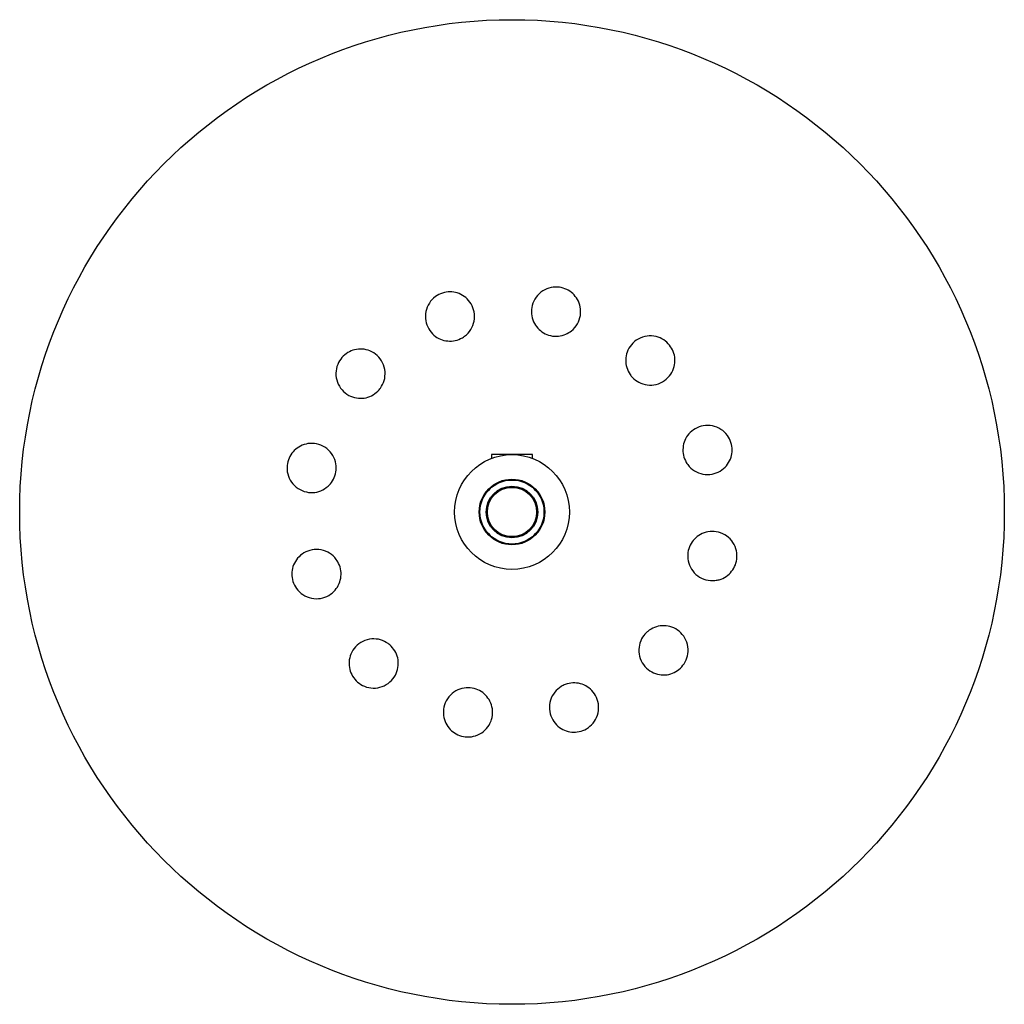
# Paper-space layout '_Top' of a CAD drawing. Header units: millimetres. Extents: x -60 to 60, y -60 to 60.
import ezdxf

# ---------------------------------------------------------------- set-up
doc = ezdxf.new("R2010")
doc.units = ezdxf.units.MM

psp = doc.layouts.new('_Top')

# ---------------------------------------------------------------- linework, layer by layer
at = {"color": 7, "linetype": 'Continuous', "lineweight": 25}
for p, q in [((-2.5, 7), (-2.5, 6.54)), ((2.5, 7), (-2.5, 7)), ((2.5, 6.54), (2.5, 7)), ((-0.55, 3), (0.55, 3)), ((-1.89, 2.39), (-1.86, 2.36)), ((1.86, 2.36), (1.89, 2.39))]:
    psp.add_line(p, q, dxfattribs=at)
for radius in [60, 7, 4, 3.9, 3.15, 3.05, 3]:
    psp.add_circle((0, 0), radius, dxfattribs=at)
for points, knots in [([(-6.05, 21.24), (-6.33, 21.1), (-6.9, 20.84), (-7.85, 20.8), (-8.76, 21.02), (-9.58, 21.53), (-10.22, 22.31), (-10.58, 23.32), (-10.57, 24.43), (-10.15, 25.47), (-9.41, 26.27), (-8.5, 26.73), (-7.55, 26.88), (-6.63, 26.73), (-5.78, 26.3), (-5.07, 25.6), (-4.61, 24.65), (-4.5, 23.55), (-4.81, 22.47), (-5.39, 21.68), (-5.88, 21.35), (-6.05, 21.24)], [0, 0, 0, 0, 0.0469613, 0.0939133, 0.1413689, 0.1917662, 0.2465148, 0.305663, 0.3673109, 0.4277715, 0.4834842, 0.5336329, 0.5804178, 0.6270713, 0.6763625, 0.7300735, 0.7885228, 0.849992, 0.9109177, 0.9677184, 1, 1, 1, 1]), ([(6.56, 21.67), (6.27, 21.57), (5.67, 21.37), (4.69, 21.44), (3.81, 21.8), (3.09, 22.4), (2.57, 23.2), (2.32, 24.16), (2.41, 25.21), (2.87, 26.21), (3.69, 26.99), (4.71, 27.41), (5.75, 27.45), (6.68, 27.17), (7.45, 26.64), (8.03, 25.9), (8.37, 24.97), (8.39, 23.93), (8.03, 22.9), (7.38, 22.1), (6.8, 21.79), (6.56, 21.67)], [0, 0, 0, 0, 0.0486581, 0.0974022, 0.14447, 0.1915067, 0.2409548, 0.2944919, 0.3525838, 0.4138761, 0.4750433, 0.532216, 0.5836976, 0.6310512, 0.6774368, 0.7258176, 0.7782695, 0.8355532, 0.896517, 0.957973, 1, 1, 1, 1]), ([(14.4, 16.74), (14.24, 17.03), (13.92, 17.59), (13.81, 18.57), (13.99, 19.54), (14.52, 20.44), (15.35, 21.14), (16.42, 21.5), (17.53, 21.45), (18.5, 21.04), (19.23, 20.37), (19.7, 19.55), (19.9, 18.64), (19.81, 17.67), (19.38, 16.74), (18.63, 15.96), (17.61, 15.49), (16.5, 15.42), (15.47, 15.74), (14.78, 16.24), (14.49, 16.62), (14.4, 16.74)], [0, 0, 0, 0, 0.049713, 0.099318, 0.151742, 0.208794, 0.269564, 0.331145, 0.389565, 0.442388, 0.490474, 0.536803, 0.584482, 0.635835, 0.691989, 0.752301, 0.814013, 0.87323, 0.927329, 0.976606, 1, 1, 1, 1]), ([(-16.36, 14.72), (-16.61, 14.52), (-17.1, 14.11), (-18.02, 13.84), (-18.99, 13.85), (-19.94, 14.18), (-20.77, 14.84), (-21.34, 15.79), (-21.53, 16.9), (-21.31, 17.97), (-20.78, 18.85), (-20.04, 19.46), (-19.17, 19.82), (-18.23, 19.9), (-17.26, 19.67), (-16.38, 19.1), (-15.71, 18.22), (-15.41, 17.14), (-15.51, 16.04), (-15.9, 15.22), (-16.24, 14.84), (-16.36, 14.72)], [0, 0, 0, 0, 0.048174, 0.096274, 0.146361, 0.200764, 0.259624, 0.321199, 0.381896, 0.438042, 0.488564, 0.535493, 0.582052, 0.631071, 0.684419, 0.742547, 0.803899, 0.86501, 0.922206, 0.974047, 1, 1, 1, 1]), ([(21.24, 6.05), (21.1, 6.33), (20.84, 6.9), (20.8, 7.85), (21.02, 8.76), (21.53, 9.58), (22.31, 10.22), (23.32, 10.58), (24.43, 10.57), (25.47, 10.15), (26.27, 9.41), (26.73, 8.5), (26.88, 7.55), (26.73, 6.63), (26.3, 5.78), (25.6, 5.07), (24.65, 4.61), (23.55, 4.5), (22.47, 4.81), (21.68, 5.39), (21.35, 5.88), (21.24, 6.05)], [0, 0, 0, 0, 0.046961, 0.093913, 0.141369, 0.191766, 0.246515, 0.305663, 0.367311, 0.427771, 0.483484, 0.533633, 0.580418, 0.627071, 0.676362, 0.730074, 0.788523, 0.849992, 0.910918, 0.967718, 1, 1, 1, 1]), ([(-22.42, 3.13), (-22.71, 2.92), (-23.27, 2.51), (-24.3, 2.31), (-25.35, 2.45), (-26.33, 2.97), (-27.07, 3.82), (-27.44, 4.85), (-27.43, 5.88), (-27.11, 6.8), (-26.55, 7.54), (-25.78, 8.09), (-24.84, 8.39), (-23.79, 8.36), (-22.77, 7.95), (-21.94, 7.18), (-21.47, 6.19), (-21.37, 5.14), (-21.61, 4.19), (-22.01, 3.53), (-22.32, 3.22), (-22.42, 3.13)], [0, 0, 0, 0, 0.055011, 0.109881, 0.168516, 0.230034, 0.290877, 0.34731, 0.398088, 0.445125, 0.491632, 0.540476, 0.593585, 0.651495, 0.71276, 0.773983, 0.831439, 0.883538, 0.931576, 0.978306, 1, 1, 1, 1]), ([(24.73, -8.35), (24.36, -8.35), (23.62, -8.35), (22.6, -7.84), (21.83, -7.02), (21.42, -6), (21.39, -4.96), (21.68, -4.03), (22.22, -3.26), (22.97, -2.68), (23.9, -2.36), (24.93, -2.35), (25.96, -2.71), (26.81, -3.44), (27.34, -4.43), (27.47, -5.48), (27.27, -6.45), (26.8, -7.27), (26.11, -7.9), (25.39, -8.25), (24.91, -8.32), (24.73, -8.35)], [0, 0, 0, 0, 0.061518, 0.123041, 0.183837, 0.240375, 0.291597, 0.339191, 0.385982, 0.434597, 0.486954, 0.543894, 0.604599, 0.666207, 0.724745, 0.777708, 0.825878, 0.87221, 0.919824, 0.971067, 1, 1, 1, 1]), ([(-21.23, -6.06), (-21.1, -6.34), (-20.84, -6.91), (-20.8, -7.86), (-21.03, -8.77), (-21.54, -9.58), (-22.32, -10.23), (-23.33, -10.59), (-24.44, -10.57), (-25.48, -10.15), (-26.28, -9.4), (-26.74, -8.49), (-26.88, -7.54), (-26.73, -6.62), (-26.3, -5.77), (-25.59, -5.06), (-24.64, -4.61), (-23.54, -4.51), (-22.46, -4.82), (-21.67, -5.4), (-21.35, -5.89), (-21.23, -6.06)], [0, 0, 0, 0, 0.046965, 0.093921, 0.1414, 0.191844, 0.24665, 0.305845, 0.367504, 0.427924, 0.483566, 0.533655, 0.580419, 0.62709, 0.676427, 0.730198, 0.7887, 0.850187, 0.911081, 0.967817, 1, 1, 1, 1]), ([(16.73, -14.4), (17.02, -14.24), (17.58, -13.92), (18.56, -13.81), (19.53, -13.99), (20.43, -14.51), (21.13, -15.34), (21.5, -16.4), (21.46, -17.52), (21.04, -18.49), (20.38, -19.23), (19.57, -19.7), (18.65, -19.9), (17.69, -19.81), (16.75, -19.39), (15.97, -18.64), (15.49, -17.63), (15.42, -16.51), (15.73, -15.48), (16.23, -14.79), (16.61, -14.5), (16.73, -14.4)], [0, 0, 0, 0, 0.049673, 0.099238, 0.151606, 0.208601, 0.269337, 0.330933, 0.389415, 0.442312, 0.490441, 0.536772, 0.584417, 0.635712, 0.691805, 0.752076, 0.813794, 0.873066, 0.927235, 0.976561, 1, 1, 1, 1]), ([(-14.72, -16.36), (-14.52, -16.61), (-14.11, -17.1), (-13.84, -18.02), (-13.85, -18.99), (-14.18, -19.94), (-14.84, -20.77), (-15.79, -21.34), (-16.9, -21.53), (-17.97, -21.31), (-18.85, -20.78), (-19.46, -20.04), (-19.82, -19.17), (-19.9, -18.23), (-19.67, -17.26), (-19.1, -16.38), (-18.22, -15.71), (-17.14, -15.41), (-16.04, -15.51), (-15.22, -15.9), (-14.84, -16.24), (-14.72, -16.36)], [0, 0, 0, 0, 0.048174, 0.096274, 0.146361, 0.200764, 0.259624, 0.321199, 0.381896, 0.438042, 0.488564, 0.535493, 0.582052, 0.631071, 0.684419, 0.742547, 0.803899, 0.86501, 0.922206, 0.974047, 1, 1, 1, 1]), ([(-2.79, -25.96), (-3, -26.24), (-3.42, -26.8), (-4.38, -27.32), (-5.42, -27.47), (-6.4, -27.29), (-7.22, -26.83), (-7.87, -26.16), (-8.29, -25.29), (-8.42, -24.28), (-8.19, -23.22), (-7.58, -22.29), (-6.66, -21.64), (-5.62, -21.37), (-4.61, -21.46), (-3.73, -21.85), (-3.02, -22.47), (-2.53, -23.29), (-2.31, -24.27), (-2.41, -25.2), (-2.68, -25.74), (-2.79, -25.96)], [0, 0, 0, 0, 0.057416, 0.114995, 0.168215, 0.216584, 0.262928, 0.31039, 0.361371, 0.417119, 0.477158, 0.538892, 0.598443, 0.652987, 0.702581, 0.749542, 0.796722, 0.846523, 0.900525, 0.959038, 1, 1, 1, 1]), ([(6.5, -21.02), (6.81, -20.94), (7.41, -20.77), (8.36, -20.89), (9.23, -21.27), (9.96, -21.94), (10.46, -22.85), (10.63, -23.93), (10.39, -25.03), (9.77, -25.95), (8.91, -26.57), (7.97, -26.85), (7.03, -26.83), (6.14, -26.53), (5.36, -25.95), (4.78, -25.1), (4.5, -24.05), (4.62, -22.93), (5.15, -21.95), (5.84, -21.32), (6.33, -21.1), (6.5, -21.02)], [0, 0, 0, 0, 0.047487, 0.094925, 0.143773, 0.196501, 0.253816, 0.314732, 0.376232, 0.434353, 0.486834, 0.534719, 0.581045, 0.628887, 0.680507, 0.736946, 0.797436, 0.859105, 0.918062, 0.971832, 1, 1, 1, 1])]:
    psp.add_open_spline(points, degree=3, knots=knots, dxfattribs=at)

doc.saveas('drawing.dxf')
